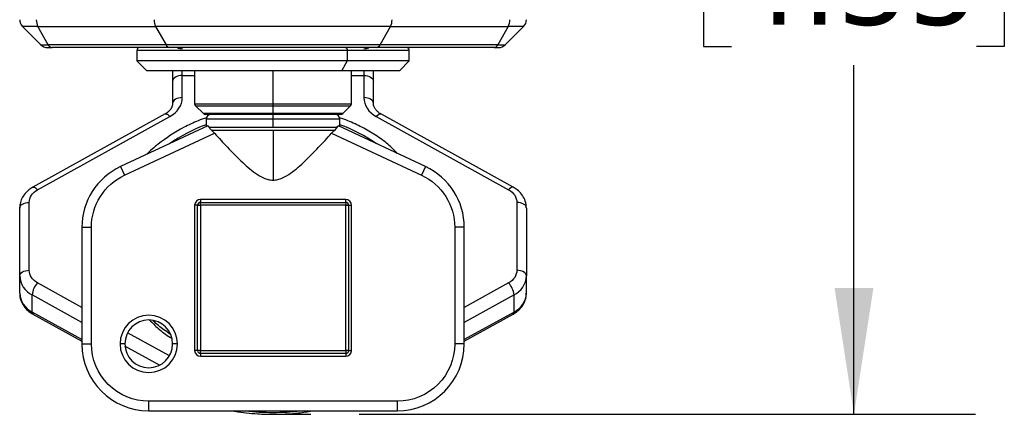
# Model space of a CAD drawing. Header units: millimetres. Extents: x 19 to 819, y 19 to 629.
# Tile 68 of 70: x 680 to 757, y 467 to 498. Entities that reach past the tile are written whole.
import ezdxf

# ---------------------------------------------------------------- set-up
doc = ezdxf.new("R2010")
doc.units = ezdxf.units.MM
doc.header["$LTSCALE"] = 3
doc.linetypes.add('SLD-Solid', pattern=[0])
doc.layers.add('DIMENSIONS', color=140, linetype='SLD-Solid', lineweight=25)
doc.styles.add('SLDTEXTSTYLE0', font='VERDANA.TTF')
doc.dimstyles.new('SLDDIMSTYLE9', dxfattribs={"dimtxt": 6.474023, "dimasz": 9.906, "dimexe": 0, "dimexo": 0.0625, "dimgap": 1.618506, "dimtad": 0, "dimtih": 1, "dimtoh": 1, "dimlfac": 1.333333, "dimrnd": 1e-09, "dimzin": 12, "dimdsep": 46, "dimtxsty": 'SLDTEXTSTYLE0', "dimsah": 1, "dimcen": 0.09, "dimadec": 0, "dimazin": 3, "dimtfac": 1, "dimtofl": 0, "dimtmove": 0, "dimatfit": 3, "dimfxl": 0, "dimfrac": 2, "dimtolj": 1, "dimtzin": 12, "dimarcsym": 0})

# ---------------------------------------------------------------- blocks, each defined once
blk = doc.blocks.new('_D_22')
at = {"layer": 'DIMENSIONS'}
for p, q in [((717.326, 550.011), (755.111, 550.011)), ((745.586, 550.011), (745.586, 518.112)), ((735.967, 506.373), (733.793, 506.373)), ((733.793, 506.373), (733.793, 496.084)), ((755.205, 506.373), (757.379, 506.373)), ((757.379, 506.373), (757.379, 496.084)), ((733.793, 496.084), (735.967, 496.084)), ((757.379, 496.084), (755.205, 496.084)), ((745.586, 467.236), (745.586, 494.635)), ((706.78, 467.236), (755.111, 467.236))]:
    blk.add_line(p, q, dxfattribs=at)
for points in [[(745.586, 550.011), (744.062, 540.105), (747.11, 540.105)], [(745.586, 467.236), (747.11, 477.142), (744.062, 477.142)]]:
    blk.add_solid(points, dxfattribs=at)
at = {"layer": 'DIMENSIONS', "char_height": 6.35, "attachment_point": 1, "style": 'SLDTEXTSTYLE0'}
for s, insert in [('110.4', (733.274, 515.888)), ('4.35', (735.967, 504.149))]:
    blk.add_mtext(s, dxfattribs=dict(at, insert=insert))

msp = doc.modelspace()

# ---------------------------------------------------------------- linework, layer by layer
for p, q in [((681.5683, 497.666), (680.3608, 497.666)), ((680.3608, 497.666), (681.7964, 496.2303)), ((681.5683, 497.666), (690.8065, 497.666)), ((682.3805, 496.2303), (681.5683, 497.666)), ((709.2257, 497.666), (690.8065, 497.666)), ((690.8065, 497.666), (691.6187, 496.2303)), ((708.4136, 496.2303), (709.2257, 497.666)), ((709.2257, 497.666), (718.4639, 497.666)), ((718.4639, 497.666), (717.6518, 496.2303)), ((718.2358, 496.2303), (719.6714, 497.666)), ((719.6714, 497.666), (718.4639, 497.666)), ((681.7964, 496.2303), (682.3805, 496.2303)), ((691.6187, 496.2303), (682.3805, 496.2303)), ((691.9187, 496.0106), (682.6805, 496.0106)), ((708.4136, 496.2303), (691.6187, 496.2303)), ((692.8911, 495.9201), (692.8911, 496.0106)), ((717.3518, 496.0106), (708.1136, 496.0106)), ((717.6518, 496.2303), (708.4136, 496.2303)), ((717.6518, 496.2303), (718.2358, 496.2303)), ((689.3286, 495.7856), (689.3286, 494.9606)), ((705.8293, 495.7856), (689.3286, 495.7856)), ((705.8293, 495.7856), (705.8293, 494.9606)), ((710.7036, 495.7856), (705.8293, 495.7856)), ((710.7036, 494.9606), (710.7036, 495.7856)), ((689.3286, 494.9606), (690.0786, 494.2106)), ((705.8293, 494.9606), (689.3286, 494.9606)), ((705.8293, 494.9606), (705.4213, 494.2106)), ((710.7036, 494.9606), (705.8293, 494.9606)), ((709.9536, 494.2106), (710.7036, 494.9606)), ((690.0786, 494.2106), (705.4213, 494.2106)), ((692.8911, 493.8208), (692.8911, 494.2106)), ((692.8911, 492.0802), (692.8911, 493.8208)), ((692.8911, 493.8208), (693.8661, 493.8208)), ((693.8661, 494.2106), (693.8661, 491.6038)), ((700.0161, 491.6038), (700.0161, 494.2106)), ((705.4213, 494.2106), (709.9536, 494.2106)), ((706.1661, 491.6038), (706.1661, 494.2106)), ((706.1661, 493.8208), (707.1411, 493.8208)), ((707.1411, 494.2106), (707.1411, 493.8208)), ((707.1411, 493.8208), (707.1411, 492.0802)), ((692.1411, 493.3721), (692.1411, 491.6315)), ((707.8911, 491.6315), (707.8911, 493.3721)), ((693.8661, 491.6038), (700.0161, 491.6038)), ((693.932, 491.4447), (694.5502, 490.8266)), ((693.932, 491.4447), (700.0161, 491.4447)), ((700.0161, 491.4447), (700.0161, 491.6038)), ((700.0161, 491.6038), (706.1661, 491.6038)), ((700.0161, 490.8266), (700.0161, 491.4447)), ((700.0161, 491.4447), (706.1002, 491.4447)), ((705.482, 490.8266), (706.1002, 491.4447)), ((691.5526, 490.8019), (681.1752, 485.0563)), ((681.5385, 484.8488), (691.9159, 490.5944)), ((691.9159, 490.5944), (691.9195, 490.5965)), ((700.0161, 490.8266), (694.5502, 490.8266)), ((700.0161, 490.7606), (700.0161, 490.8266)), ((705.482, 490.8266), (700.0161, 490.8266)), ((700.0161, 490.3856), (700.0161, 490.7606)), ((708.1127, 490.5965), (708.1164, 490.5944)), ((708.1164, 490.5944), (718.4938, 484.8488)), ((718.8571, 485.0563), (708.4797, 490.8019)), ((694.8881, 489.8558), (688.0474, 486.6659)), ((694.7661, 490.3856), (694.7661, 489.7989)), ((700.0161, 490.3856), (694.7661, 490.3856)), ((694.9951, 489.7721), (700.0161, 489.7721)), ((700.0161, 489.7721), (700.0161, 490.3856)), ((705.2661, 490.3856), (700.0161, 490.3856)), ((700.0161, 489.7721), (705.0372, 489.7721)), ((711.9849, 486.6659), (705.1442, 489.8558)), ((705.2661, 489.7989), (705.2661, 490.3856)), ((688.3643, 485.9862), (695.4317, 489.2817)), ((695.1766, 489.5311), (700.0161, 489.5311)), ((700.0161, 489.5311), (704.8557, 489.5311)), ((700.0161, 489.5311), (700.0161, 485.6135)), ((704.6005, 489.2817), (711.6679, 485.9862)), ((688.0474, 486.6659), (688.3643, 485.9862)), ((711.9849, 486.6659), (711.6679, 485.9862)), ((680.8911, 478.5394), (680.8911, 483.8599)), ((693.8661, 483.6356), (693.8661, 472.2356)), ((694.0911, 483.6356), (693.8661, 483.6356)), ((694.0911, 472.2356), (694.0911, 483.6356)), ((694.0911, 483.6356), (694.3161, 483.6356)), ((705.7161, 484.0856), (694.3161, 484.0856)), ((694.3161, 484.0856), (694.3161, 483.8606)), ((694.3161, 483.8606), (705.7161, 483.8606)), ((694.3161, 483.6356), (694.3161, 483.8606)), ((694.3161, 483.6356), (694.3161, 472.2356)), ((705.7161, 483.6356), (694.3161, 483.6356)), ((705.7161, 483.8606), (705.7161, 484.0856)), ((705.7161, 483.8606), (705.7161, 483.6356)), ((705.7161, 472.2356), (705.7161, 483.6356)), ((705.7161, 483.6356), (705.9411, 483.6356)), ((705.9411, 483.6356), (705.9411, 472.2356)), ((705.9411, 483.6356), (706.1661, 483.6356)), ((706.1661, 472.2356), (706.1661, 483.6356)), ((719.1411, 483.8599), (719.1411, 478.5394)), ((680.1411, 478.0907), (680.1411, 483.4113)), ((719.8911, 483.4113), (719.8911, 478.0907)), ((685.0161, 481.9078), (685.0161, 472.7606)), ((685.0161, 481.9078), (685.7661, 481.9078)), ((685.7661, 472.7606), (685.7661, 481.9078)), ((714.2661, 481.9078), (714.2661, 472.7606)), ((715.0161, 481.9078), (714.2661, 481.9078)), ((715.0161, 472.7606), (715.0161, 481.9078)), ((680.1411, 476.7448), (680.1411, 478.0907)), ((685.0161, 475.625), (681.5385, 477.5505)), ((718.4938, 477.5505), (715.0161, 475.625)), ((719.8911, 476.7448), (719.8911, 478.0907)), ((681.1121, 475.2614), (681.1121, 476.6073)), ((685.0161, 474.4458), (681.1121, 476.6073)), ((718.9201, 476.6073), (715.0161, 474.4458)), ((718.9201, 475.2614), (718.9201, 476.6073)), ((685.0161, 473.0999), (681.1121, 475.2614)), ((681.1752, 475.0997), (685.0161, 472.9731)), ((718.9201, 475.2614), (715.0161, 473.0999)), ((715.0161, 472.9731), (718.8571, 475.0997)), ((691.8882, 471.8202), (688.6081, 473.6362)), ((685.0161, 472.7606), (685.7661, 472.7606)), ((688.3911, 472.7606), (688.0161, 472.7606)), ((692.5161, 472.7606), (692.1411, 472.7606)), ((715.0161, 472.7606), (714.2661, 472.7606)), ((691.0963, 471.0795), (688.4006, 472.572)), ((694.0911, 472.2356), (693.8661, 472.2356)), ((694.3161, 472.2356), (694.0911, 472.2356)), ((694.3161, 472.0106), (694.3161, 472.2356)), ((694.3161, 472.2356), (705.7161, 472.2356)), ((694.3161, 472.0106), (694.3161, 471.7856)), ((705.7161, 472.0106), (694.3161, 472.0106)), ((705.9411, 472.2356), (705.7161, 472.2356)), ((705.7161, 472.2356), (705.7161, 472.0106)), ((705.7161, 472.0106), (705.7161, 471.7856)), ((705.9411, 472.2356), (706.1661, 472.2356)), ((694.3161, 471.7856), (705.7161, 471.7856)), ((709.7661, 468.2606), (690.2661, 468.2606)), ((690.2661, 467.5106), (690.2661, 468.2606)), ((709.7661, 467.5106), (709.7661, 468.2606)), ((690.2661, 467.5106), (709.7661, 467.5106))]:
    msp.add_line(p, q)
at = {"flags": 128}
for points in [[(705.7069, 496.0106), (705.7308, 496.0063), (705.7537, 495.9935), (705.7749, 495.9727), (705.7934, 495.9447), (705.8086, 495.9107), (705.8199, 495.8718), (705.8269, 495.8295), (705.8293, 495.7856)], [(692.8911, 493.8208), (692.7448, 493.8121), (692.6041, 493.7866), (692.4744, 493.7452), (692.3608, 493.6894), (692.2675, 493.6214), (692.1982, 493.5438), (692.1555, 493.4596), (692.1411, 493.3721)], [(707.1411, 493.8208), (707.2874, 493.8121), (707.4281, 493.7866), (707.5578, 493.7452), (707.6714, 493.6894), (707.7647, 493.6214), (707.834, 493.5438), (707.8767, 493.4596), (707.8911, 493.3721)], [(692.8911, 492.0802), (692.7448, 492.0716), (692.6041, 492.046), (692.4744, 492.0046), (692.3608, 491.9488), (692.2675, 491.8808), (692.1982, 491.8032), (692.1555, 491.719), (692.1411, 491.6315)], [(707.8911, 491.6315), (707.8767, 491.719), (707.834, 491.8032), (707.7647, 491.8808), (707.6714, 491.9488), (707.5578, 492.0046), (707.4281, 492.046), (707.2874, 492.0716), (707.1411, 492.0802)], [(691.9159, 490.5944), (691.8327, 490.6823), (691.7527, 490.7495), (691.679, 490.7935), (691.6144, 490.8127), (691.5614, 490.8062), (691.5526, 490.8019)], [(691.5574, 490.8046), (691.5652, 490.8083), (691.6182, 490.8148), (691.6828, 490.7956), (691.7565, 490.7516), (691.8364, 490.6843), (691.9195, 490.5965)], [(708.1127, 490.5965), (708.1958, 490.6843), (708.2758, 490.7516), (708.3495, 490.7956), (708.414, 490.8148), (708.467, 490.8083), (708.4733, 490.8054)], [(708.4797, 490.8019), (708.4709, 490.8062), (708.4178, 490.8127), (708.3532, 490.7935), (708.2795, 490.7495), (708.1996, 490.6823), (708.1164, 490.5944)], [(681.1753, 485.0564), (681.184, 485.0606), (681.237, 485.0671), (681.3016, 485.0479), (681.3753, 485.0039), (681.4553, 484.9367), (681.5385, 484.8488)], [(718.8562, 485.0568), (718.8483, 485.0606), (718.7952, 485.0671), (718.7306, 485.0479), (718.6569, 485.0039), (718.577, 484.9367), (718.4938, 484.8488)], [(680.1411, 483.4113), (680.1555, 483.4988), (680.1982, 483.5829), (680.2675, 483.6605), (680.3608, 483.7285), (680.4744, 483.7843), (680.6041, 483.8258), (680.7448, 483.8513), (680.8911, 483.8599)], [(719.8911, 483.4113), (719.8767, 483.4988), (719.834, 483.5829), (719.7647, 483.6605), (719.6714, 483.7285), (719.5578, 483.7843), (719.4281, 483.8258), (719.2874, 483.8513), (719.1411, 483.8599)], [(680.1411, 478.0907), (680.1555, 478.1783), (680.1982, 478.2624), (680.2675, 478.34), (680.3608, 478.408), (680.4744, 478.4638), (680.6041, 478.5052), (680.7448, 478.5308), (680.8911, 478.5394)], [(719.8911, 478.0907), (719.8767, 478.1783), (719.834, 478.2624), (719.7647, 478.34), (719.6714, 478.408), (719.5578, 478.4638), (719.4281, 478.5052), (719.2874, 478.5308), (719.1411, 478.5394)]]:
    msp.add_lwpolyline(points, dxfattribs=at)
for centre, radius, start, end in [((680.8911, 498.1963), 0.75, 180, 225), ((682.5438, 498.1743), 1.1, 178.852017, 207.522764), ((691.782, 498.1743), 1.1, 178.852017, 207.522764), ((708.2502, 498.1743), 1.1, 332.477236, 1.147983), ((717.4884, 498.1743), 1.1, 332.477236, 1.147983), ((719.1411, 498.1963), 0.75, 315, 0), ((682.3268, 496.7606), 0.75, 225, 270), ((682.7194, 496.3785), 0.3699, 203.619251, 263.955372), ((689.5536, 495.7856), 0.225, 90, 180), ((691.9576, 496.3785), 0.3699, 203.619251, 263.955372), ((692.8869, 496.8136), 0.8935, 245.286406, 270.272547), ((707.1453, 496.8139), 0.8939, 269.730162, 294.557823), ((708.0746, 496.3785), 0.3699, 276.044628, 336.380749), ((710.4786, 495.7856), 0.225, 0, 90), ((717.3128, 496.3785), 0.3699, 276.044628, 336.380749), ((717.7055, 496.7606), 0.75, 270, 315), ((694.0911, 491.6038), 0.225, 180, 225), ((705.9411, 491.6038), 0.225, 315, 0), ((694.7093, 490.9856), 0.225, 225, 270), ((695.1411, 490.3856), 0.375, 90, 180), ((704.8911, 490.3856), 0.375, 0, 90), ((705.3229, 490.9856), 0.225, 270, 315), ((699.3454, 477.6738), 13.1075, 110.448546, 124.587194), ((700.6868, 477.6738), 13.1075, 55.412806, 69.551454), ((690.2661, 481.9078), 5.25, 115, 180), ((709.7661, 481.9078), 5.25, 0, 65), ((694.3161, 483.6356), 0.225, 90, 180), ((705.7161, 483.6356), 0.225, 0, 90), ((681.8767, 478.1673), 1.7372, 182.526316, 243.890444), ((682.8331, 476.3973), 1.7337, 138.307716, 173.042294), ((717.1992, 476.3973), 1.7337, 6.957706, 41.692284), ((718.1556, 478.1673), 1.7372, 296.109556, 357.473684), ((681.8767, 476.8213), 1.7372, 182.526316, 243.890444), ((718.1556, 476.8213), 1.7372, 296.109556, 357.473684), ((681.2813, 475.2342), 0.1714, 170.883055, 231.722413), ((718.7509, 475.2342), 0.1714, 308.277587, 9.116945), ((690.2661, 472.7606), 1.875, 0, 180), ((690.2661, 472.7606), 5.25, 180, 270), ((690.2661, 472.7606), 1.875, 180, 0), ((709.7661, 472.7606), 5.25, 270, 0), ((694.3161, 472.2356), 0.225, 180, 270), ((705.7161, 472.2356), 0.225, 270, 0), ((700.0161, 486.0635), 18.6786, 263.347349, 276.652651)]:
    msp.add_arc(centre, radius, start, end)
for points in [[(682.3268, 496.0106), (682.3268, 496.0106), (682.4591, 496.0106), (682.6805, 496.0106)], [(717.3518, 496.0106), (717.5731, 496.0106), (717.7055, 496.0106), (717.7055, 496.0106)], [(691.9195, 490.5965), (692.5279, 490.933), (692.8911, 491.4878), (692.8911, 492.0802)], [(707.1411, 492.0802), (707.1411, 491.4878), (707.5044, 490.933), (708.1127, 490.5965)], [(694.9951, 489.7721), (694.9574, 489.8429), (694.9194, 489.8704), (694.8881, 489.8558)], [(705.0372, 489.7721), (705.0748, 489.8429), (705.1129, 489.8704), (705.1442, 489.8558)], [(695.1766, 489.5311), (695.2616, 489.4573), (695.3486, 489.3734), (695.4317, 489.2817)], [(704.6005, 489.2817), (704.6836, 489.3734), (704.7706, 489.4573), (704.8557, 489.5311)], [(680.8911, 483.8599), (680.8911, 484.2547), (681.1331, 484.6244), (681.5385, 484.8488)], [(718.4938, 484.8488), (718.8991, 484.6244), (719.1411, 484.2547), (719.1411, 483.8599)], [(694.3161, 484.0856), (694.0678, 484.0856), (693.8661, 483.884), (693.8661, 483.6356)], [(706.1661, 483.6356), (706.1661, 483.884), (705.9645, 484.0856), (705.7161, 484.0856)], [(681.5385, 477.5505), (681.1331, 477.7749), (680.8911, 478.1446), (680.8911, 478.5394)], [(719.1411, 478.5394), (719.1411, 478.1446), (718.8991, 477.7749), (718.4938, 477.5505)], [(693.8661, 472.2356), (693.8661, 471.9873), (694.0678, 471.7856), (694.3161, 471.7856)], [(705.7161, 471.7856), (705.9645, 471.7856), (706.1661, 471.9873), (706.1661, 472.2356)]]:
    msp.add_open_spline(points, degree=3)
for points, knots in [([(708.1136, 496.0106), (708.032, 496.0106), (707.869, 496.0106), (707.6204, 496.0106), (707.3689, 496.0106), (707.1142, 496.0106), (706.8565, 496.0106), (706.5957, 496.0106), (706.1019, 496.0106), (705.3606, 496.0106), (704.3461, 496.0106), (703.2987, 496.0106), (701.858, 496.0106), (700.0161, 496.0106), (698.1744, 496.0106), (696.7337, 496.0106), (695.6864, 496.0106), (694.6717, 496.0106), (693.8631, 496.0106), (693.2398, 496.0106), (692.7895, 496.0106), (692.3478, 496.0106), (692.0618, 496.0106), (691.9187, 496.0106)], [0, 0, 0, 0, 0.017169, 0.0343207, 0.0514623, 0.0686012, 0.0857446, 0.1029, 0.1200745, 0.1821681, 0.2442845, 0.3078462, 0.3714312, 0.5000022, 0.6285731, 0.6921348, 0.7557198, 0.8178134, 0.8799299, 0.9099628, 0.9399593, 0.9699587, 1, 1, 1, 1]), ([(692.1411, 494.2106), (692.1411, 494.1838), (692.1411, 493.8785), (692.1411, 493.6136), (692.1411, 493.3721)], [0, 0, 0, 0, 0.0880844, 1, 1, 1, 1]), ([(707.8911, 493.3721), (707.8911, 493.6136), (707.8911, 493.8785), (707.8911, 494.1838), (707.8911, 494.2106)], [0, 0, 0, 0, 0.9119145, 1, 1, 1, 1]), ([(692.1337, 491.6272), (692.1273, 491.5392), (692.1154, 491.3747), (691.967, 491.1326), (691.7798, 490.9377), (691.6171, 490.8454), (691.5513, 490.808)], [0, 0, 0, 0, 0.3148325, 0.5878043, 0.8330251, 1, 1, 1, 1]), ([(708.4749, 490.8046), (708.4746, 490.8048), (708.3842, 490.8451), (708.2373, 490.9621), (708.0484, 491.15), (707.9336, 491.371), (707.878, 491.5284), (707.8954, 491.6183), (707.8974, 491.6289)], [0, 0, 0, 0, 0.0006986, 0.2101852, 0.4361113, 0.6812617, 0.9627309, 1, 1, 1, 1]), ([(694.7885, 490.5044), (694.5746, 490.4294), (693.9672, 490.2164), (692.6426, 489.581), (691.2936, 488.6882), (690.3728, 487.9202), (690.1097, 487.6308), (690.1046, 487.6252)], [0, 0, 0, 0, 0.1175876, 0.333841, 0.7748921, 0.9956792, 1, 1, 1, 1]), ([(700.0161, 490.7606), (699.9513, 490.7606), (699.8218, 490.7606), (699.628, 490.7606), (699.4347, 490.7606), (699.2421, 490.7606), (698.9451, 490.7606), (698.5474, 490.7606), (698.053, 490.7606), (697.5708, 490.7606), (696.9468, 490.7606), (696.2368, 490.7606), (695.6606, 490.7606), (695.296, 490.7606), (695.0766, 490.7606), (694.9079, 490.7606), (694.8043, 490.7606), (694.7457, 490.7606), (694.715, 490.7606), (694.7112, 490.7606), (694.7093, 490.7606)], [0, 0, 0, 0, 0.0233366, 0.0466302, 0.0699119, 0.093213, 0.1165649, 0.1783049, 0.2400921, 0.3044063, 0.3687678, 0.5000057, 0.6312436, 0.6955578, 0.7599193, 0.8216593, 0.8834465, 0.9223006, 0.9611034, 1, 1, 1, 1]), ([(705.3229, 490.7606), (705.3222, 490.7606), (705.3209, 490.7606), (705.3099, 490.7606), (705.2922, 490.7606), (705.2674, 490.7606), (705.218, 490.7606), (705.1244, 490.7606), (704.9558, 490.7606), (704.7363, 490.7606), (704.3717, 490.7606), (703.7954, 490.7606), (703.0856, 490.7606), (702.4615, 490.7606), (701.9795, 490.7606), (701.4849, 490.7606), (701.0453, 490.7606), (700.6624, 490.7606), (700.3399, 490.7606), (700.1241, 490.7606), (700.0161, 490.7606)], [0, 0, 0, 0, 0.023329, 0.0466187, 0.0699004, 0.0932054, 0.116565, 0.178305, 0.2400922, 0.3044063, 0.3687679, 0.5000057, 0.6312436, 0.6955577, 0.7599193, 0.8216592, 0.8834464, 0.9223112, 0.961114, 1, 1, 1, 1]), ([(709.7647, 487.7012), (709.5299, 487.9492), (709.0296, 488.4777), (708.0645, 489.1412), (707.0127, 489.7601), (706.0642, 490.217), (705.4556, 490.4302), (705.2404, 490.5056)], [0, 0, 0, 0, 0.2009747, 0.4282858, 0.6556666, 0.8782416, 1, 1, 1, 1]), ([(694.9951, 489.7721), (695.0126, 489.7392), (695.0337, 489.7004), (695.0923, 489.6165), (695.1294, 489.572), (695.1766, 489.5311)], [0, 0, 0, 0, 0.5, 0.5, 1, 1, 1, 1]), ([(705.0372, 489.7721), (705.0197, 489.7392), (704.9985, 489.7004), (704.9399, 489.6165), (704.9028, 489.572), (704.8557, 489.5311)], [0, 0, 0, 0, 0.5, 0.5, 1, 1, 1, 1]), ([(695.4317, 489.2817), (695.7664, 488.9125), (696.1038, 488.5458), (696.7892, 487.8226), (697.1375, 487.4651), (697.677, 486.9494), (697.8596, 486.7811), (698.2349, 486.4572), (698.4274, 486.3014), (698.832, 486.0147), (699.044, 485.8826), (699.3947, 485.7294), (699.5142, 485.6877), (699.7602, 485.6296), (699.8879, 485.6135), (700.0161, 485.6135)], [0, 0, 0, 0, 0.25, 0.25, 0.5, 0.5, 0.625, 0.625, 0.75, 0.75, 0.875, 0.875, 0.9375, 0.9375, 1, 1, 1, 1]), ([(700.0161, 485.6135), (700.1432, 485.6135), (700.2676, 485.629), (700.5117, 485.6858), (700.6323, 485.7276), (700.9778, 485.8772), (701.191, 486.0085), (701.6021, 486.299), (701.7964, 486.4564), (702.1738, 486.7821), (702.3568, 486.9508), (702.8962, 487.4666), (703.2434, 487.8231), (703.9284, 488.5458), (704.2658, 488.9125), (704.6005, 489.2817)], [0, 0, 0, 0, 0.0625, 0.0625, 0.125, 0.125, 0.25, 0.25, 0.375, 0.375, 0.5, 0.5, 0.75, 0.75, 1, 1, 1, 1]), ([(685.7661, 481.9078), (685.7661, 482.7643), (686.0106, 483.6032), (686.9311, 485.048), (687.588, 485.6242), (688.3643, 485.9862)], [0, 0, 0, 0, 0.5, 0.5, 1, 1, 1, 1]), ([(711.6679, 485.9862), (712.4442, 485.6242), (713.1011, 485.048), (714.0216, 483.6032), (714.2661, 482.7643), (714.2661, 481.9078)], [0, 0, 0, 0, 0.5, 0.5, 1, 1, 1, 1]), ([(681.1752, 485.0546), (681.065, 484.9869), (680.8312, 484.8433), (680.5347, 484.5434), (680.2982, 484.17), (680.156, 483.7805), (680.1562, 483.5196), (680.1563, 483.4113)], [0, 0, 0, 0, 0.1847194, 0.3920864, 0.6096402, 0.8379114, 1, 1, 1, 1]), ([(719.8771, 483.4346), (719.8805, 483.4802), (719.897, 483.7013), (719.777, 484.0794), (719.527, 484.5131), (719.2105, 484.8412), (718.9596, 484.9875), (718.8528, 485.0498)], [0, 0, 0, 0, 0.0693049, 0.3364147, 0.5812264, 0.8216221, 1, 1, 1, 1]), ([(680.1552, 476.7214), (680.1518, 476.6759), (680.1352, 476.4547), (680.2552, 476.0766), (680.5052, 475.6429), (680.8218, 475.3148), (681.0726, 475.1685), (681.1794, 475.1062)], [0, 0, 0, 0, 0.0693057, 0.3364189, 0.5812336, 0.8216323, 1, 1, 1, 1]), ([(718.8571, 475.1015), (718.9672, 475.1691), (719.2011, 475.3127), (719.4975, 475.6126), (719.734, 475.986), (719.8762, 476.3755), (719.876, 476.6364), (719.876, 476.7448)], [0, 0, 0, 0, 0.184701, 0.3920655, 0.6096165, 0.8378849, 1, 1, 1, 1]), ([(692.5161, 472.7606), (692.5161, 474.0025), (691.5079, 475.0106), (689.0243, 475.0106), (688.0161, 474.0025), (688.0161, 472.7606)], [0, 0, 0, 0, 0.5, 0.5, 1, 1, 1, 1]), ([(690.3337, 474.6328), (690.5486, 474.4086), (691.0307, 473.9055), (691.6508, 473.4587), (692.0344, 473.2356), (692.0632, 473.2188)], [0, 0, 0, 0, 0.4265434, 0.9568671, 1, 1, 1, 1]), ([(691.9462, 473.5308), (691.7828, 473.6417), (691.319, 473.9565), (690.8837, 474.3071), (690.6375, 474.5582), (690.6339, 474.5619)], [0, 0, 0, 0, 0.3488542, 0.990476, 1, 1, 1, 1]), ([(690.2661, 468.2606), (689.0727, 468.2606), (687.928, 468.7348), (686.2402, 470.4226), (685.7661, 471.5672), (685.7661, 472.7606)], [0, 0, 0, 0, 0.5, 0.5, 1, 1, 1, 1]), ([(688.0161, 472.7606), (688.0161, 471.5188), (689.0243, 470.5106), (691.5079, 470.5106), (692.5161, 471.5188), (692.5161, 472.7606)], [0, 0, 0, 0, 0.5, 0.5, 1, 1, 1, 1]), ([(714.2661, 472.7606), (714.2661, 471.5672), (713.792, 470.4226), (712.1042, 468.7348), (710.9596, 468.2606), (709.7661, 468.2606)], [0, 0, 0, 0, 0.5, 0.5, 1, 1, 1, 1]), ([(696.8732, 467.5106), (696.9314, 467.4988), (697.272, 467.4297), (697.9211, 467.3517), (698.9101, 467.2551), (699.6152, 467.2429), (700.0161, 467.2359)], [0, 0, 0, 0, 0.05683867, 0.3324968, 0.62041267, 1, 1, 1, 1]), ([(700.0161, 467.2359), (700.5304, 467.2479), (701.2536, 467.2648), (702.3109, 467.3716), (702.8514, 467.4574), (703.1868, 467.5106)], [0, 0, 0, 0, 0.482918, 0.6790853, 1, 1, 1, 1])]:
    msp.add_open_spline(points, degree=3, knots=knots)
at = {"layer": 'DIMENSIONS'}
msp.add_line((700.021, 467.2359), (702.9704, 467.2359), dxfattribs=at)

# ---------------------------------------------------------------- dimensions: what is measured, and where the dimension line sits
dim = msp.add_linear_dim(base=(745.5861, 550.0106), p1=(702.9704, 467.2359), p2=(713.5161, 550.0106), angle=90, dimstyle='SLDDIMSTYLE9', dxfattribs=at)
dim.commit()
dim.dimension.update_dxf_attribs({"geometry": '_D_22', "text_midpoint": (745.5861, 506.3735), "dimtype": 160})

doc.saveas('drawing.dxf')
